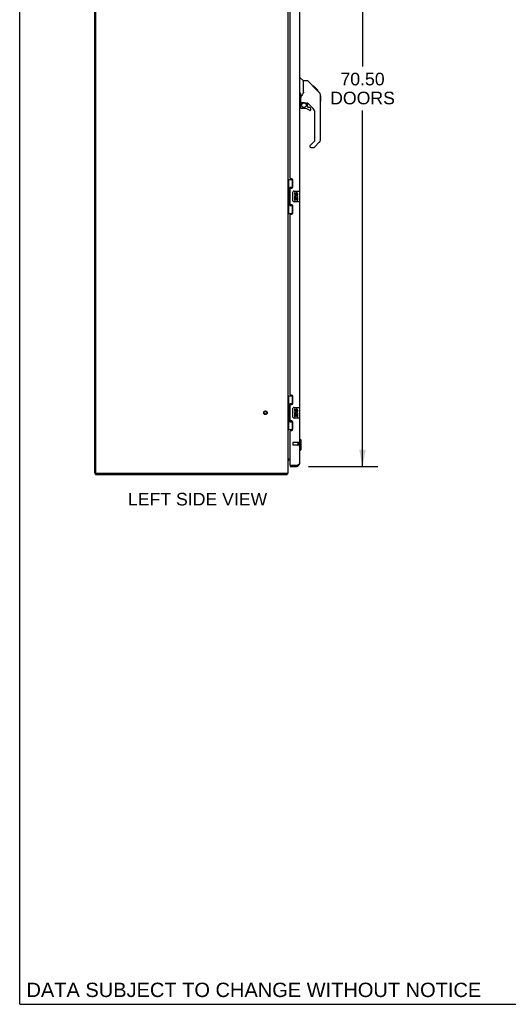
# Model space of a CAD drawing. Header units: inches. Extents: x 0 to 267, y 0 to 173.
# Tile 1 of 104: x 0 to 46, y 0 to 92. Entities that reach past the tile are written whole.
import ezdxf

# ---------------------------------------------------------------- set-up
doc = ezdxf.new("R2010")
doc.units = ezdxf.units.IN
doc.header["$LTSCALE"] = 14.696721
doc.header["$MEASUREMENT"] = 0
doc.linetypes.add('HIDDEN', pattern=[0.2, 0.1, -0.1])
doc.layers.get('0').update_dxf_attribs({"linetype": 'CONTINUOUS'})
for name, color, linetype in [('02___PRT_ALL_AXES', 7, 'CONTINUOUS'), ('DEFAULT_2', 8, 'HIDDEN'), ('DIMENSIONS', 7, 'CONTINUOUS')]:
    doc.layers.add(name, color=color, linetype=linetype)
doc.styles.get("Standard").update_dxf_attribs({"font": 'arial.ttf'})
doc.dimstyles.new('DIMSTYLE_1', dxfattribs={"dimtxt": 1.178881, "dimasz": 1.571842, "dimexe": 0.09, "dimexo": 0.07, "dimgap": 0.0375, "dimtad": 0, "dimtih": 1, "dimtoh": 1, "dimzin": 4, "dimdsep": 46, "dimtxsty": 'Standard', "dimblk": '_FILLED', "dimblk1": '_FILLED', "dimblk2": '_FILLED', "dimcen": 0.09, "dimazin": 1, "dimtfac": 1, "dimtofl": 0, "dimtmove": 0, "dimatfit": 3, "dimldrblk": '_FILLED', "dimfxl": 0, "dimtolj": 1, "dimtzin": 4, "dimarcsym": 0})

# ---------------------------------------------------------------- blocks, each defined once
blk = doc.blocks.new('_FILLED')
at = {"color": 0, "linetype": 'ByBlock'}
blk.add_solid([(0, 0), (-1, 0.2), (-1, -0.2)], dxfattribs=at)
blk = doc.blocks.new('*D20')
at = {"layer": 'DIMENSIONS', "color": 2, "linetype": 'Continuous'}
for p, q in [((26.931, 120.66), (33.384, 120.66)), ((31.97, 120.66), (31.97, 87.455)), ((31.97, 50.16), (31.97, 83.328)), ((26.931, 50.16), (33.384, 50.16))]:
    blk.add_line(p, q, dxfattribs=at)
at = {"layer": 'DIMENSIONS', "color": 2, "linetype": 'Continuous', "xscale": 1.5718418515, "yscale": 1.5718418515, "zscale": 1.5718418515}
for p, rotation in [((31.97, 120.66), 90), ((31.97, 50.16), 270)]:
    blk.add_blockref('_FILLED', p, dxfattribs=dict(at, rotation=rotation))
at = {"layer": 'DIMENSIONS', "color": 2, "linetype": 'Continuous', "insert": (31.97, 86.865), "char_height": 1.1789, "width": 6.03026, "attachment_point": 2, "line_spacing_factor": 0.9}
blk.add_mtext('70.50\\PDOORS', dxfattribs=at)

msp = doc.modelspace()

# ---------------------------------------------------------------- linework, layer by layer
at = {"color": 7, "linetype": 'Continuous'}
for p, q in [((0, 0), (0, 172.903)), ((26.077, 86.414), (26.14, 86.414)), ((26.465, 86.105), (26.168, 86.403)), ((26.832, 86.099), (26.471, 86.099)), ((26.471, 84.995), (26.471, 86.099)), ((27.653, 85.311), (26.888, 86.076)), ((27.409, 85.622), (27.342, 85.622)), ((27.416, 85.615), (27.35, 85.615)), ((27.426, 85.605), (27.359, 85.605)), ((27.433, 85.598), (27.366, 85.598)), ((27.441, 85.59), (27.374, 85.59)), ((27.46, 85.571), (27.393, 85.571)), ((27.409, 85.622), (27.736, 85.295)), ((27.483, 85.548), (27.416, 85.548)), ((27.506, 85.525), (27.439, 85.525)), ((27.53, 85.501), (27.463, 85.501)), ((27.554, 85.477), (27.487, 85.477)), ((27.577, 85.454), (27.51, 85.454)), ((27.57, 85.394), (27.526, 85.438)), ((27.6, 85.431), (27.533, 85.431)), ((27.62, 85.411), (27.553, 85.411)), ((27.637, 85.394), (27.57, 85.394)), ((26.168, 84.901), (26.168, 85.039)), ((26.195, 84.776), (26.195, 83.882)), ((26.471, 85.057), (26.45, 85)), ((27.65, 85.381), (27.583, 85.381)), ((27.654, 85.377), (27.587, 85.377)), ((27.656, 85.375), (27.589, 85.375)), ((27.657, 85.374), (27.59, 85.374)), ((27.658, 85.373), (27.591, 85.373)), ((27.66, 85.371), (27.593, 85.371)), ((27.664, 85.366), (27.598, 85.366)), ((27.67, 85.361), (27.604, 85.361)), ((27.684, 85.347), (27.617, 85.347)), ((27.652, 85.311), (27.626, 85.338)), ((27.699, 85.332), (27.632, 85.332)), ((27.707, 85.324), (27.64, 85.324)), ((27.714, 85.317), (27.647, 85.317)), ((27.652, 85.311), (27.931, 85.033)), ((27.726, 85.305), (27.659, 85.305)), ((27.731, 85.3), (27.664, 85.3)), ((27.734, 85.297), (27.667, 85.297)), ((27.736, 85.295), (27.669, 85.295)), ((27.735, 85.295), (27.669, 85.295)), ((27.736, 85.295), (27.67, 85.295)), ((27.825, 85.206), (27.736, 85.295)), ((27.754, 85.21), (27.82, 85.21)), ((27.822, 85.209), (27.755, 85.209)), ((27.825, 85.206), (27.758, 85.206)), ((28.046, 84.755), (28.045, 84.785)), ((28.046, 80.652), (28.046, 84.755)), ((28.065, 84.704), (28.046, 84.724)), ((28.065, 84.704), (28.065, 84.228)), ((26.077, 83.811), (26.125, 83.811)), ((26.195, 83.855), (26.195, 83.617)), ((26.215, 84.074), (26.51, 84.074)), ((26.253, 83.994), (26.333, 84.074)), ((26.259, 83.988), (26.256, 83.991)), ((26.263, 83.984), (26.259, 83.988)), ((26.267, 83.98), (26.263, 83.984)), ((26.695, 84.033), (26.783, 84.033)), ((26.825, 83.701), (26.825, 84.028)), ((26.829, 83.693), (26.901, 83.621)), ((27.361, 83.536), (26.86, 84.038)), ((27.062, 83.617), (26.909, 83.617)), ((28.065, 84.228), (28.046, 84.208)), ((26.51, 83.539), (26.274, 83.539)), ((27.14, 83.419), (27.14, 83.539)), ((27.534, 80.567), (27.534, 83.119)), ((27.062, 80.042), (27.062, 79.977)), ((27.075, 80.076), (27.511, 80.511)), ((27.14, 79.899), (27.423, 79.899)), ((27.93, 80.374), (27.478, 79.922)), ((25.019, 76.902), (25.46, 76.902)), ((25.058, 76.902), (25.058, 75.877)), ((25.423, 76.902), (25.423, 76.122)), ((25.037, 75.877), (25.159, 75.877)), ((25.037, 75.877), (25.037, 74.777)), ((25.159, 75.907), (25.159, 75.928)), ((25.159, 74.777), (25.159, 75.877)), ((25.423, 76.167), (25.196, 76.167)), ((25.196, 76.167), (25.196, 74.487)), ((25.482, 74.927), (25.482, 75.727)), ((25.582, 75.827), (26.122, 75.827)), ((26.137, 74.842), (26.137, 75.812)), ((25.037, 74.777), (25.159, 74.777)), ((25.058, 74.777), (25.058, 73.752)), ((25.159, 74.726), (25.159, 74.747)), ((25.196, 74.487), (25.423, 74.487)), ((25.423, 74.532), (25.423, 73.752)), ((26.122, 74.827), (25.582, 74.827)), ((25.019, 73.752), (25.46, 73.752)), ((25.019, 56.735), (25.46, 56.735)), ((25.058, 56.735), (25.058, 55.71)), ((25.423, 56.735), (25.423, 55.956)), ((25.037, 55.71), (25.159, 55.71)), ((25.037, 55.71), (25.037, 54.61)), ((25.159, 55.741), (25.159, 55.761)), ((25.159, 54.61), (25.159, 55.71)), ((25.423, 56), (25.196, 56)), ((25.196, 56), (25.196, 54.32)), ((25.482, 54.76), (25.482, 55.56)), ((25.582, 55.66), (26.122, 55.66)), ((26.137, 54.675), (26.137, 55.645)), ((25.037, 54.61), (25.159, 54.61)), ((25.058, 54.61), (25.058, 53.585)), ((25.159, 54.56), (25.159, 54.58)), ((25.196, 54.32), (25.423, 54.32)), ((25.423, 54.365), (25.423, 53.585)), ((26.122, 54.66), (25.582, 54.66)), ((25.019, 53.585), (25.46, 53.585)), ((26.117, 52.712), (26.077, 52.712)), ((26.235, 52.594), (26.117, 52.712)), ((26.117, 51.61), (26.117, 52.712)), ((26.235, 51.728), (26.235, 52.594)), ((26.117, 51.61), (26.077, 51.61)), ((26.235, 51.728), (26.117, 51.61)), ((25.223, 50.806), (25.162, 50.806)), ((25.223, 50.264), (25.243, 50.264)), ((25.223, 50.264), (25.223, 50.16)), ((25.831, 50.16), (25.831, 50.264)), ((7.019, 49.514), (7.072, 49.514)), ((7.071, 49.41), (7.071, 49.514)), ((7.071, 49.41), (24.942, 49.41)), ((24.942, 49.41), (24.942, 49.514)), ((24.969, 49.507), (24.959, 49.514)), ((0, 0), (267.213, 0))]:
    msp.add_line(p, q, dxfattribs=at)
at = {"color": 3, "linetype": 'Continuous'}
for p, q in [((7.019, 49.514), (7.019, 126.108)), ((7.071, 126.081), (7.071, 49.577)), ((25.019, 121.34), (25.019, 49.514)), ((26.077, 94.994), (26.077, 75.827)), ((25.223, 77.035), (25.223, 93.786)), ((25.343, 76.975), (25.283, 76.975)), ((25.473, 76.225), (25.473, 76.845)), ((25.223, 74.62), (25.223, 76.035)), ((25.283, 76.095), (25.343, 76.095)), ((25.343, 74.56), (25.283, 74.56)), ((25.473, 73.81), (25.473, 74.43)), ((26.077, 74.827), (26.077, 55.66)), ((25.223, 56.868), (25.223, 73.62)), ((25.283, 73.68), (25.343, 73.68)), ((25.343, 56.808), (25.283, 56.808)), ((25.473, 56.058), (25.473, 56.678)), ((25.223, 54.453), (25.223, 55.868)), ((25.283, 55.928), (25.343, 55.928)), ((25.343, 54.393), (25.283, 54.393)), ((25.473, 53.643), (25.473, 54.263)), ((26.077, 54.66), (26.077, 50.407)), ((25.223, 50.284), (25.223, 53.453)), ((25.283, 53.513), (25.343, 53.513)), ((25.019, 50.858), (25.223, 50.858)), ((25.223, 50.16), (25.831, 50.16)), ((25.243, 50.264), (25.831, 50.264)), ((25.831, 50.264), (25.843, 50.269)), ((25.843, 50.269), (25.874, 50.281)), ((25.874, 50.281), (25.893, 50.287)), ((25.893, 50.287), (25.905, 50.292)), ((25.905, 50.292), (25.916, 50.297)), ((25.916, 50.297), (25.934, 50.304)), ((25.934, 50.304), (25.945, 50.308)), ((7.072, 49.514), (25.019, 49.514))]:
    msp.add_line(p, q, dxfattribs=at)
at = {"color": 7, "linetype": 'Continuous'}
for points in [[(26.888, 86.076), (26.88, 86.083), (26.872, 86.089), (26.862, 86.093), (26.853, 86.097), (26.842, 86.099), (26.832, 86.099)], [(27.626, 85.338), (27.612, 85.351), (27.57, 85.394)], [(26.125, 84.964), (26.128, 84.977), (26.132, 84.99), (26.136, 85.003), (26.14, 85.016)], [(26.14, 85.016), (26.141, 85.019), (26.141, 85.021), (26.142, 85.024), (26.143, 85.027), (26.144, 85.029), (26.145, 85.031), (26.147, 85.034), (26.148, 85.036), (26.149, 85.038), (26.15, 85.039), (26.151, 85.041), (26.153, 85.043), (26.154, 85.044), (26.156, 85.045), (26.157, 85.046), (26.159, 85.047), (26.16, 85.047), (26.162, 85.046), (26.163, 85.046), (26.164, 85.045), (26.165, 85.044), (26.166, 85.043), (26.167, 85.041), (26.168, 85.039)], [(26.168, 84.901), (26.168, 84.902), (26.169, 84.904), (26.169, 84.905), (26.17, 84.907), (26.17, 84.908), (26.171, 84.909), (26.171, 84.911), (26.172, 84.912), (26.173, 84.913), (26.173, 84.914), (26.174, 84.914), (26.175, 84.915), (26.176, 84.915), (26.176, 84.915), (26.177, 84.914), (26.178, 84.914), (26.178, 84.913), (26.179, 84.912), (26.179, 84.911), (26.179, 84.911), (26.18, 84.91), (26.18, 84.908), (26.181, 84.907), (26.181, 84.906), (26.182, 84.905), (26.182, 84.904), (26.182, 84.902), (26.183, 84.901), (26.183, 84.899), (26.183, 84.898), (26.184, 84.896), (26.184, 84.894), (26.185, 84.892), (26.185, 84.89), (26.185, 84.888), (26.186, 84.886), (26.186, 84.884), (26.187, 84.882), (26.187, 84.88), (26.187, 84.878), (26.188, 84.875), (26.188, 84.873), (26.189, 84.87), (26.189, 84.868), (26.189, 84.865), (26.19, 84.863), (26.19, 84.86), (26.19, 84.857), (26.191, 84.854), (26.191, 84.851), (26.191, 84.848), (26.192, 84.844), (26.192, 84.841), (26.193, 84.837), (26.193, 84.833), (26.193, 84.829), (26.194, 84.825), (26.194, 84.82), (26.194, 84.815), (26.194, 84.811), (26.195, 84.805), (26.195, 84.8), (26.195, 84.794), (26.195, 84.789), (26.195, 84.783), (26.195, 84.776)], [(26.249, 84.649), (26.238, 84.632), (26.222, 84.604), (26.21, 84.571), (26.201, 84.537), (26.196, 84.503), (26.195, 84.479)], [(26.45, 85), (26.42, 84.931), (26.383, 84.86), (26.341, 84.788), (26.294, 84.715), (26.249, 84.649)], [(28.046, 84.755), (28.045, 84.785), (28.039, 84.826), (28.03, 84.866), (28.016, 84.905), (27.998, 84.943), (27.976, 84.978), (27.951, 85.01), (27.931, 85.033)], [(26.267, 83.98), (26.258, 83.97), (26.249, 83.959), (26.242, 83.947), (26.235, 83.935), (26.229, 83.923), (26.224, 83.91), (26.22, 83.896), (26.218, 83.883), (26.216, 83.869), (26.215, 83.855)], [(26.256, 83.991), (26.255, 83.993), (26.254, 83.993), (26.253, 83.994), (26.253, 83.994)], [(26.51, 84.074), (26.518, 84.074), (26.538, 84.073), (26.558, 84.07), (26.578, 84.066), (26.598, 84.062), (26.616, 84.057), (26.632, 84.051), (26.646, 84.046), (26.658, 84.042), (26.668, 84.038), (26.678, 84.035), (26.686, 84.034), (26.694, 84.033), (26.695, 84.033)], [(25.196, 76.143), (25.196, 76.14), (25.197, 76.136), (25.198, 76.132), (25.199, 76.128), (25.201, 76.123), (25.203, 76.118), (25.205, 76.113), (25.208, 76.107), (25.212, 76.1), (25.216, 76.093), (25.22, 76.086), (25.225, 76.078), (25.23, 76.07), (25.232, 76.066)], [(25.482, 75.727), (25.483, 75.733), (25.483, 75.74), (25.484, 75.746), (25.485, 75.752), (25.487, 75.758), (25.489, 75.763)], [(25.232, 74.588), (25.23, 74.585), (25.225, 74.576), (25.22, 74.568), (25.216, 74.561), (25.212, 74.554), (25.208, 74.548), (25.205, 74.542), (25.203, 74.536), (25.201, 74.531), (25.199, 74.526), (25.198, 74.522), (25.197, 74.518), (25.196, 74.514), (25.196, 74.511)], [(25.489, 74.891), (25.487, 74.897), (25.485, 74.902), (25.484, 74.908), (25.483, 74.915), (25.483, 74.921), (25.482, 74.927)], [(25.196, 55.977), (25.196, 55.973), (25.197, 55.97), (25.198, 55.966), (25.199, 55.961), (25.201, 55.957), (25.203, 55.951), (25.205, 55.946), (25.208, 55.94), (25.212, 55.934), (25.216, 55.927), (25.22, 55.919), (25.225, 55.911), (25.23, 55.903), (25.232, 55.899)], [(25.482, 55.56), (25.483, 55.567), (25.483, 55.573), (25.484, 55.579), (25.485, 55.585), (25.487, 55.591), (25.489, 55.597)], [(25.232, 54.421), (25.23, 54.418), (25.225, 54.41), (25.22, 54.402), (25.216, 54.394), (25.212, 54.387), (25.208, 54.381), (25.205, 54.375), (25.203, 54.369), (25.201, 54.364), (25.199, 54.36), (25.198, 54.355), (25.197, 54.351), (25.196, 54.348), (25.196, 54.344)], [(25.489, 54.724), (25.487, 54.73), (25.485, 54.736), (25.484, 54.742), (25.483, 54.748), (25.483, 54.754), (25.482, 54.76)], [(25.029, 50.768), (25.028, 50.77), (25.026, 50.772), (25.024, 50.774), (25.023, 50.776), (25.021, 50.778)], [(25.037, 50.762), (25.035, 50.763), (25.033, 50.765), (25.031, 50.767), (25.029, 50.768)], [(25.048, 50.75), (25.049, 50.751), (25.048, 50.751), (25.048, 50.752), (25.048, 50.753), (25.047, 50.754), (25.046, 50.755), (25.044, 50.756), (25.043, 50.757), (25.041, 50.759), (25.037, 50.762)], [(24.955, 49.446), (24.954, 49.441), (24.954, 49.436), (24.953, 49.431), (24.952, 49.427), (24.952, 49.424), (24.951, 49.421), (24.95, 49.418), (24.949, 49.415), (24.948, 49.413), (24.946, 49.412), (24.945, 49.411), (24.944, 49.411), (24.942, 49.41)], [(24.969, 49.507), (24.967, 49.505), (24.965, 49.502), (24.964, 49.498), (24.962, 49.494), (24.96, 49.489), (24.959, 49.484), (24.958, 49.479), (24.957, 49.473), (24.957, 49.468), (24.956, 49.462), (24.956, 49.457), (24.955, 49.446)]]:
    msp.add_lwpolyline(points, dxfattribs=at)
at = {"color": 3, "linetype": 'Continuous'}
msp.add_lwpolyline([(25.945, 50.308), (25.95, 50.31), (25.956, 50.313), (25.961, 50.315), (25.966, 50.317), (25.972, 50.32), (25.977, 50.322), (25.982, 50.324), (25.987, 50.327), (25.991, 50.329), (25.996, 50.331), (26.001, 50.333), (26.005, 50.336), (26.009, 50.338), (26.014, 50.34), (26.018, 50.343), (26.022, 50.345), (26.026, 50.347), (26.029, 50.35), (26.033, 50.352), (26.037, 50.354), (26.04, 50.356), (26.043, 50.359), (26.046, 50.361), (26.049, 50.363), (26.052, 50.366), (26.055, 50.368), (26.057, 50.37), (26.06, 50.372), (26.062, 50.375), (26.064, 50.377), (26.066, 50.379), (26.068, 50.382), (26.069, 50.384), (26.071, 50.386), (26.072, 50.389), (26.073, 50.391), (26.074, 50.393), (26.075, 50.395), (26.076, 50.398), (26.077, 50.4), (26.077, 50.402), (26.077, 50.405), (26.077, 50.407)], dxfattribs=at)
at = {"color": 7, "linetype": 'Continuous'}
msp.add_circle((26.51, 83.834), 0.217, dxfattribs=at)
for centre, radius, start, end in [((26.14, 86.375), 0.0394, 45, 90), ((26.451, 86.091), 0.0197, 0, 45), ((27.613, 84.739), 0.433, 42.23856, 42.72732), ((26.125, 83.882), 0.0709, 270, 360), ((26.215, 84.094), 0.0197, 180, 270), ((26.392, 83.855), 0.197, 135, 180), ((26.274, 83.617), 0.0787, 180, 270), ((26.783, 83.836), 0.197, 45, 90), ((26.837, 83.701), 0.0118, 180, 225), ((26.909, 83.629), 0.0118, 225, 270), ((27.062, 83.539), 0.0787, 0, 90), ((26.51, 82.751), 0.787, 50.4788, 90), ((27.062, 83.419), 0.0787, 230.4788, 360), ((26.943, 83.119), 0.591, 0, 45), ((27.109, 80.042), 0.0472, 135, 180), ((27.14, 79.977), 0.0787, 180, 270), ((27.423, 79.977), 0.0787, 270, 315), ((27.455, 80.567), 0.0787, 315, 360), ((27.652, 80.652), 0.394, 315, 360), ((25.582, 75.727), 0.1, 90, 158.79459), ((26.122, 75.812), 0.015, 0, 90), ((25.582, 74.927), 0.1, 201.20502, 270), ((26.122, 74.842), 0.015, 270, 360), ((25.582, 55.56), 0.1, 90, 158.79459), ((26.122, 55.645), 0.015, 0, 90), ((25.582, 54.76), 0.1, 201.20502, 270), ((26.122, 54.675), 0.015, 270, 360), ((25.162, 50.664), 0.142, 90, 180), ((25.831, 50.407), 0.142, 270, 311.36571), ((25.913, 50.55), 0.26, 267.41279, 270), ((24.773, 49.657), 0.246, 322.60593, 324.66952)]:
    msp.add_arc(centre, radius, start, end, dxfattribs=at)
at = {"color": 3, "linetype": 'Continuous'}
for centre, radius, start, end in [((25.283, 77.035), 0.06, 180, 270), ((25.343, 76.845), 0.13, 0, 90), ((25.343, 76.225), 0.13, 270, 360), ((25.283, 76.035), 0.06, 90, 180), ((25.283, 74.62), 0.06, 180, 270), ((25.343, 74.43), 0.13, 0, 90), ((25.283, 73.62), 0.06, 90, 180), ((25.343, 73.81), 0.13, 270, 360), ((25.283, 56.868), 0.06, 180, 270), ((25.343, 56.678), 0.13, 0, 90), ((25.343, 56.058), 0.13, 270, 360), ((25.283, 55.868), 0.06, 90, 180), ((25.283, 54.453), 0.06, 180, 270), ((25.343, 54.263), 0.13, 0, 90), ((25.283, 53.453), 0.06, 90, 180), ((25.343, 53.643), 0.13, 270, 360), ((25.243, 50.284), 0.02, 180, 270), ((25.831, 50.407), 0.246, 270, 360), ((7.134, 49.577), 0.0625, 180, 270)]:
    msp.add_arc(centre, radius, start, end, dxfattribs=at)
at = {"color": 7, "linetype": 'Continuous'}
for centre, start_param, end_param in [((25.263, 75.918), 0.699287, 1.51401), ((25.263, 75.918), -4.655602, -3.84088), ((25.263, 74.737), 0.699287, 1.51401), ((25.263, 74.737), -4.655602, -3.84088), ((25.263, 55.751), 0.699287, 1.51401), ((25.263, 55.751), -4.655602, -3.84088), ((25.263, 54.57), 0.699287, 1.51401), ((25.263, 54.57), -4.655602, -3.84088)]:
    msp.add_ellipse(centre, major_axis=(0, 0.18), ratio=0.579493, start_param=start_param, end_param=end_param, dxfattribs=at)
at = {"layer": '02___PRT_ALL_AXES', "color": 7, "linetype": 'Continuous'}
for p, q in [((25.683, 75.673), (25.62, 75.673)), ((25.62, 75.673), (25.62, 75.537)), ((25.683, 75.537), (25.683, 75.673)), ((25.748, 75.599), (25.748, 75.53)), ((25.809, 75.537), (25.809, 75.579)), ((25.871, 75.579), (25.871, 75.442)), ((25.871, 75.442), (25.934, 75.442)), ((25.934, 75.442), (25.934, 75.579)), ((25.638, 75.212), (25.62, 75.212)), ((25.62, 75.212), (25.62, 74.981)), ((25.62, 74.981), (25.683, 74.981)), ((25.673, 75.212), (25.7, 75.231)), ((25.673, 75.212), (25.934, 75.212)), ((25.683, 75.149), (25.748, 75.149)), ((25.683, 74.981), (25.683, 75.149)), ((25.748, 75.149), (25.748, 75.013)), ((25.748, 75.013), (25.809, 75.013)), ((25.809, 75.149), (25.871, 75.149)), ((25.809, 75.013), (25.809, 75.149)), ((25.864, 75.248), (25.921, 75.223)), ((25.871, 75.149), (25.871, 74.981)), ((25.871, 74.981), (25.934, 74.981)), ((25.934, 74.981), (25.934, 75.212)), ((25.683, 55.506), (25.62, 55.506)), ((25.62, 55.506), (25.62, 55.37)), ((25.683, 55.37), (25.683, 55.506)), ((25.748, 55.433), (25.748, 55.363)), ((25.809, 55.37), (25.809, 55.412)), ((25.871, 55.412), (25.871, 55.276)), ((25.871, 55.276), (25.934, 55.276)), ((25.934, 55.276), (25.934, 55.412)), ((25.638, 55.045), (25.62, 55.045)), ((25.62, 55.045), (25.62, 54.815)), ((25.62, 54.815), (25.683, 54.815)), ((25.673, 55.045), (25.7, 55.064)), ((25.673, 55.045), (25.934, 55.045)), ((25.683, 54.982), (25.748, 54.982)), ((25.683, 54.815), (25.683, 54.982)), ((25.748, 54.982), (25.748, 54.846)), ((25.748, 54.846), (25.809, 54.846)), ((25.809, 54.982), (25.871, 54.982)), ((25.809, 54.846), (25.809, 54.982)), ((25.864, 55.081), (25.921, 55.056)), ((25.871, 54.982), (25.871, 54.815)), ((25.871, 54.815), (25.934, 54.815)), ((25.934, 54.815), (25.934, 55.045))]:
    msp.add_line(p, q, dxfattribs=at)
at = {"layer": '02___PRT_ALL_AXES', "color": 8, "linetype": 'HIDDEN'}
for p, q in [((25.93, 52.388), (25.483, 52.388)), ((25.93, 52.388), (25.93, 52.14)), ((25.93, 52.14), (25.483, 52.14))]:
    msp.add_line(p, q, dxfattribs=at)
msp.add_circle((22.915, 55.16), 0.124, dxfattribs=at)
at = {"layer": '02___PRT_ALL_AXES', "color": 7, "linetype": 'Continuous'}
for centre, radius, start, end in [((25.714, 75.537), 0.0943, 180, 360), ((25.774, 75.285), 0.154, 161.41988, 206.19629), ((25.777, 75.285), 0.157, 336.59665, 161.87913), ((25.714, 75.537), 0.0314, 180, 261.22946), ((25.777, 75.285), 0.0943, 336.59665, 215.11217), ((25.714, 75.541), 0.0362, 263.42855, 341.76278), ((25.84, 75.579), 0.0943, 68.69989, 167.43379), ((25.84, 75.579), 0.0314, 0, 180.04847), ((25.84, 75.579), 0.0943, 0, 68.67039), ((25.777, 75.285), 0.157, 205.73705, 207.8532), ((25.714, 55.37), 0.0943, 180, 360), ((25.774, 55.118), 0.154, 161.41988, 206.19629), ((25.777, 55.118), 0.157, 336.59665, 161.87913), ((25.714, 55.37), 0.0314, 180, 261.22946), ((25.777, 55.118), 0.0943, 336.59665, 215.11217), ((25.714, 55.375), 0.0362, 263.42855, 341.76278), ((25.84, 55.412), 0.0943, 68.69989, 167.43379), ((25.84, 55.412), 0.0314, 0, 180.04847), ((25.84, 55.412), 0.0943, 0, 68.67039), ((25.777, 55.118), 0.157, 205.73705, 207.8532)]:
    msp.add_arc(centre, radius, start, end, dxfattribs=at)
at = {"layer": 'DEFAULT_2', "color": 8, "linetype": 'HIDDEN'}
for p, q in [((25.473, 52.378), (25.473, 52.15)), ((25.93, 52.406), (25.93, 52.122)), ((25.973, 52.406), (25.973, 52.122))]:
    msp.add_line(p, q, dxfattribs=at)
for radius in [0.164, 0.124]:
    msp.add_circle((22.915, 55.16), radius, dxfattribs=at)
for centre, radius, start, end in [((25.483, 52.378), 0.01, 90, 180), ((25.952, 52.406), 0.0215, 0, 180), ((25.483, 52.15), 0.01, 180, 270), ((25.952, 52.122), 0.0215, 180, 360)]:
    msp.add_arc(centre, radius, start, end, dxfattribs=at)

# ---------------------------------------------------------------- texts
at = {"layer": 'DIMENSIONS', "color": 2, "linetype": 'Continuous', "attachment_point": 2, "line_spacing_factor": 0.9}
for s, insert, char_height, width in [('LEFT SIDE VIEW', (16.589, 47.691), 1.17888, 12.96331), ('DATA SUBJECT TO CHANGE WITHOUT NOTICE', (21.837, 2.015), 1.33607, 42.32695)]:
    msp.add_mtext(s, dxfattribs=dict(at, insert=insert, char_height=char_height, width=width))

# ---------------------------------------------------------------- dimensions: what is measured, and where the dimension line sits
at = {"layer": 'DIMENSIONS', "color": 2, "linetype": 'Continuous'}
dim = msp.add_linear_dim(base=(31.97, 120.66), p1=(26.861, 50.16), p2=(26.861, 120.66), angle=90, text='<>\\PDOORS', dimstyle='DIMSTYLE_1', dxfattribs=at)
dim.commit()
dim.dimension.update_dxf_attribs({"geometry": '*D20', "text_midpoint": (31.97, 85.391), "dimtype": 160})

doc.saveas('drawing.dxf')
